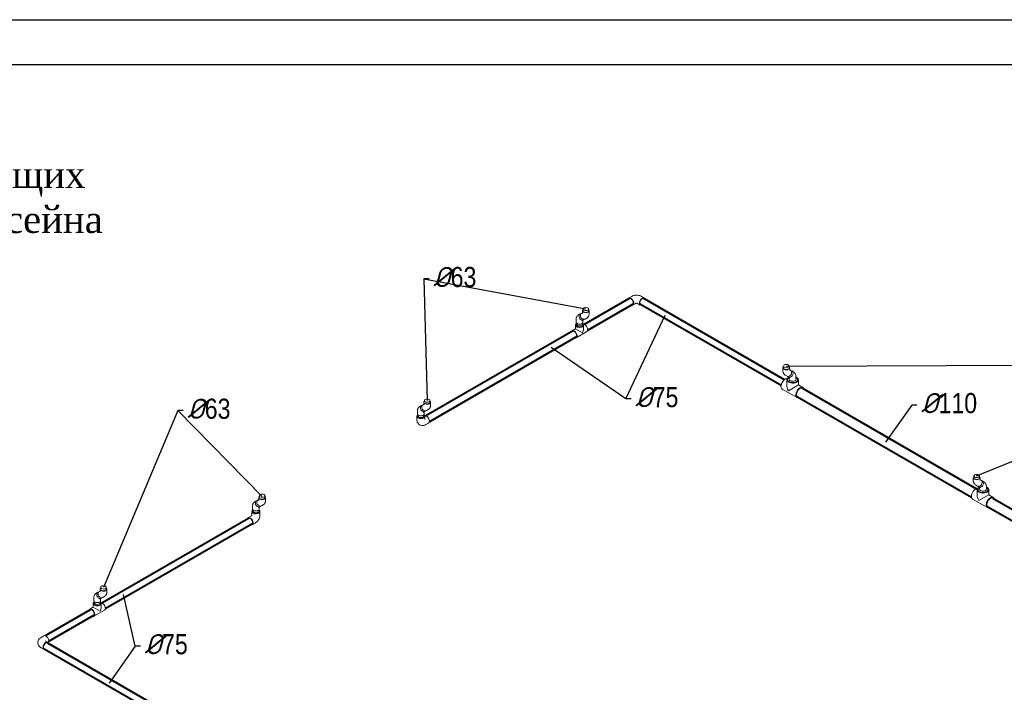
# Model space of a CAD drawing. Extents: x 4114239 to 5838486, y 780458 to 1383318.
# Tile 43 of 231: x 4337209 to 4348180, y 1031089 to 1038584. Entities that reach past the tile are written whole.
import ezdxf

# ---------------------------------------------------------------- set-up
doc = ezdxf.new("R2010")
doc.units = 0
doc.header["$MEASUREMENT"] = 0
for name, color, linetype, lineweight in [('Farmat', 7, 'Continuous', 30), ('Основные', 160, 'Continuous', 40), ('разм', 7, 'Continuous', 18)]:
    doc.layers.add(name, color=color, linetype=linetype, lineweight=lineweight)
doc.styles.add('ГОСТ 250', font='isocpeui.ttf', dxfattribs={"height": 300})

msp = doc.modelspace()

# ---------------------------------------------------------------- linework, layer by layer
for p, q in [((4341712.139, 1035695.5719), (4343517.0837, 1035360.6471)), ((4343963.2806, 1034357.4768), (4344402.3371, 1035290.9042)), ((4345750.49, 1034724.3472), (4350947.8641, 1034746.9429)), ((4338972.091, 1034227.7886), (4339909.9522, 1033272.5936, 0)), ((4338496.664, 1031604.3471), (4338366.8586, 1032180.062))]:
    msp.add_line(p, q)
at = {"color": 0, "linetype": 'Continuous', "lineweight": 40, "extrusion": (-5.55112e-17, 0.816497, 0.57735)}
for p, q in [((4344000.9818, 1035475.9684), (4343499.6154, 1035186.5045)), ((4344038.4818, 1035411.0165), (4343537.1154, 1035121.5525)), ((4345692.0025, 1034507.4551), (4344126.9882, 1035411.0165)), ((4345729.5025, 1034572.407), (4344164.4882, 1035475.9684)), ((4343369.7984, 1035111.5545), (4341736.1618, 1034168.374)), ((4343407.2984, 1035046.6026), (4341773.6618, 1034103.4221)), ((4345930.5669, 1034476.5297), (4347868.6391, 1033357.5832)), ((4345875.5669, 1034381.2669), (4347813.6391, 1033262.3204)), ((4348051.8873, 1033251.7848), (4349989.9595, 1032132.8383)), ((4347996.8873, 1033156.522), (4349934.9595, 1032037.5755)), ((4339759.2404, 1033026.9979), (4338125.6039, 1032083.8174)), ((4339796.7404, 1032962.046), (4338163.1039, 1032018.8655)), ((4337995.7868, 1032008.8675), (4337494.4205, 1031719.4035)), ((4338033.2868, 1031943.9156), (4337531.9205, 1031654.4516)), ((4337481.9832, 1031574.5211), (4339046.9975, 1030670.9597)), ((4337519.4832, 1031639.473), (4339084.4975, 1030735.9116))]:
    msp.add_line(p, q, dxfattribs=at)
at = {"color": 0, "linetype": 'Continuous', "lineweight": 0, "extrusion": (-5.55112e-17, 0.816497, 0.57735)}
for p, q in [((4343997.2318, 1035482.4636), (4344028.3445, 1035500.4266)), ((4344042.2318, 1035404.5213), (4344073.3445, 1035422.4843)), ((4344123.2382, 1035404.5213), (4344092.1255, 1035422.4843)), ((4344168.2382, 1035482.4636), (4344137.1255, 1035500.4266)), ((4343436.2382, 1035294.8637), (4343455.2382, 1035305.8333)), ((4343459.2784, 1035300.456), (4343458.7165, 1035300.1374)), ((4343479.1193, 1035319.1771), (4343471.169, 1035314.6695)), ((4343479.084, 1035310.1733), (4343479.2054, 1035341.1297, 0)), ((4343485.5837, 1035360.6471), (4343485.5837, 1035341.1336)), ((4343548.5837, 1035360.6471), (4343548.5837, 1035341.0511)), ((4343555.0834, 1035309.8753), (4343555.2048, 1035340.8317)), ((4343409.2382, 1035244.272), (4343409.2382, 1035213.2451)), ((4343415.7382, 1035189.7139, 0), (4343415.7382, 1035200.9739)), ((4343474.2382, 1035229.0458), (4343493.2382, 1035240.0154)), ((4343478.7382, 1035189.7139), (4343478.7382, 1035200.9739)), ((4343485.2382, 1035235.3966), (4343485.2382, 1035213.2451)), ((4343490.3506, 1035245.6516, 0), (4343489.9316, 1035245.414)), ((4343527.7385, 1035259.3772), (4343508.6529, 1035248.5563, 0)), ((4343402.2382, 1035138.944), (4343366.0484, 1035118.0497)), ((4343402.2382, 1035138.944), (4343402.2382, 1035180.7324)), ((4343402.2382, 1035138.944), (4343479.058, 1035094.592)), ((4343528.4281, 1035107.8767), (4343411.0484, 1035040.1074)), ((4343492.2382, 1035138.944), (4343492.2382, 1035180.7324, 0)), ((4345712.4903, 1034673.5754), (4345712.3689, 1034704.5319)), ((4345718.99, 1034724.3472), (4345718.99, 1034704.7513)), ((4345781.99, 1034724.3472), (4345781.99, 1034704.8337)), ((4345788.4897, 1034673.8734), (4345788.3683, 1034704.8299)), ((4345788.4544, 1034682.8772), (4345796.4047, 1034678.3697)), ((4345808.2953, 1034664.1561), (4345808.8572, 1034663.8375)), ((4345831.3354, 1034658.5638), (4345812.3354, 1034669.5335)), ((4345739.8352, 1034623.0773), (4345758.9208, 1034612.2564)), ((4345754.8354, 1034572.1934), (4345754.8354, 1034514.4798)), ((4345793.3354, 1034592.7459), (4345774.3354, 1034603.7155)), ((4345777.2231, 1034609.3517, 0), (4345777.6421, 1034609.1142)), ((4345782.3354, 1034599.0967), (4345782.3354, 1034576.9452)), ((4345858.3354, 1034607.9721), (4345858.3354, 1034576.9452, 0)), ((4345885.8354, 1034572.1934), (4345885.8354, 1034514.4798)), ((4345704.8539, 1034467.7037, 0), (4345870.3169, 1034372.1736)), ((4345885.8354, 1034514.4798), (4345774.0199, 1034449.9231)), ((4345885.8354, 1034514.4798), (4345935.8169, 1034485.6229, 0)), ((4341711.3171, 1034289.5525), (4341711.4384, 1034320.509)), ((4341717.8168, 1034340.0263), (4341717.8168, 1034320.5129)), ((4341780.8168, 1034340.0263), (4341780.8168, 1034320.4304)), ((4341787.3165, 1034289.2545), (4341787.4379, 1034320.211)), ((4341641.4713, 1034223.6513), (4341641.4713, 1034192.6244)), ((4341668.4713, 1034274.243, 0), (4341687.4713, 1034285.2126)), ((4341691.5115, 1034279.8352), (4341690.9496, 1034279.5167)), ((4341711.3524, 1034298.5564, 0), (4341703.402, 1034294.0488)), ((4341706.4713, 1034208.425, 0), (4341725.4713, 1034219.3947)), ((4341717.4713, 1034214.7759), (4341717.4713, 1034192.6244)), ((4341722.5836, 1034225.0309), (4341722.1647, 1034224.7933)), ((4341759.9715, 1034238.7565), (4341740.8859, 1034227.9356)), ((4341634.4713, 1034165.0923), (4341634.4713, 1034129.1665)), ((4341647.9713, 1034169.0931), (4341647.9713, 1034180.3531)), ((4341710.9713, 1034169.0931, 0), (4341710.9713, 1034180.3531)), ((4341724.4713, 1034165.0923), (4341724.4713, 1034129.1665)), ((4341764.9745, 1034089.7462), (4341733.8618, 1034071.7833)), ((4347833.8106, 1033448.8305), (4347833.6892, 1033479.787)), ((4347840.3103, 1033499.6023), (4347840.3103, 1033480.0064)), ((4347903.3103, 1033499.6023), (4347903.3103, 1033480.0889, 0)), ((4347909.81, 1033449.1285), (4347909.6886, 1033480.085)), ((4347909.7747, 1033458.1323), (4347917.725, 1033453.6248)), ((4347929.6156, 1033439.4112), (4347930.1775, 1033439.0927)), ((4347952.6558, 1033433.819), (4347933.6558, 1033444.7886)), ((4347861.1555, 1033398.3324), (4347880.2412, 1033387.5116)), ((4347876.1558, 1033347.4485), (4347876.1558, 1033289.7349)), ((4347914.6558, 1033368.001, 0), (4347895.6558, 1033378.9707)), ((4347898.5434, 1033384.6068), (4347898.9624, 1033384.3693, 0)), ((4347903.6558, 1033374.3519), (4347903.6558, 1033352.2004)), ((4347979.6558, 1033383.2272), (4347979.6558, 1033352.2004)), ((4348007.1558, 1033347.4485), (4348007.1558, 1033289.7349)), ((4339848.9937, 1033223.7671), (4339829.9937, 1033212.7974)), ((4339852.4719, 1033218.0711), (4339853.0338, 1033218.3897)), ((4339864.9244, 1033232.6032), (4339872.8747, 1033237.1108)), ((4339872.9608, 1033259.0635), (4339872.8394, 1033228.107)), ((4339879.3391, 1033259.0673), (4339879.3391, 1033278.5808)), ((4339942.3391, 1033258.9849), (4339942.3391, 1033278.5808)), ((4339948.9602, 1033258.7655), (4339948.8388, 1033227.809)), ((4347826.1743, 1033242.9588), (4347991.6373, 1033147.4287)), ((4348007.1558, 1033289.7349), (4347895.3403, 1033225.1782)), ((4348007.1558, 1033289.7349), (4348057.1373, 1033260.8781)), ((4339795.9937, 1033067.7209), (4339795.9937, 1033103.6468, 0)), ((4339802.9937, 1033131.1788), (4339802.9937, 1033162.2057)), ((4339809.4937, 1033118.9076), (4339809.4937, 1033107.6476)), ((4339886.9937, 1033157.9491), (4339867.9937, 1033146.9795)), ((4339872.4937, 1033118.9076), (4339872.4937, 1033107.6476)), ((4339878.9937, 1033131.1788), (4339878.9937, 1033153.3303)), ((4339883.687, 1033163.3478), (4339884.106, 1033163.5853)), ((4339885.9937, 1033067.7209), (4339885.9937, 1033103.6468)), ((4339902.4083, 1033166.49), (4339921.4939, 1033177.3109)), ((4339786.6031, 1033051.4561), (4339755.4904, 1033033.4931)), ((4339831.6031, 1032973.5138), (4339800.4904, 1032955.5508)), ((4338105.1939, 1032238.4427, 0), (4338105.0725, 1032207.4863, 0)), ((4338111.5722, 1032238.4466), (4338111.5722, 1032257.96)), ((4338174.5722, 1032238.3641), (4338174.5722, 1032257.96)), ((4338181.1933, 1032238.1447), (4338181.0719, 1032207.1883)), ((4338035.2267, 1032110.5581), (4338035.2267, 1032141.585)), ((4338081.2267, 1032203.1463), (4338062.2267, 1032192.1767)), ((4338084.705, 1032197.4504), (4338085.2669, 1032197.769)), ((4338097.1574, 1032211.9825), (4338105.1078, 1032216.4901)), ((4338119.2267, 1032137.3284), (4338100.2267, 1032126.3588)), ((4338111.2267, 1032110.5581), (4338111.2267, 1032132.7096)), ((4338115.9201, 1032142.727), (4338116.339, 1032142.9646)), ((4338134.6413, 1032145.8693, 0), (4338153.727, 1032156.6902)), ((4338028.2267, 1032036.2569), (4337992.0368, 1032015.3627)), ((4338028.2267, 1032078.0454), (4338028.2267, 1032036.2569)), ((4338105.0465, 1031991.905), (4338028.2267, 1032036.2569)), ((4338154.4166, 1032005.1896), (4338037.0368, 1031937.4204)), ((4338041.7267, 1032098.2869), (4338041.7267, 1032087.0269)), ((4338104.7267, 1032098.2869), (4338104.7267, 1032087.0269)), ((4338118.2267, 1032078.0454, 0), (4338118.2267, 1032036.2569, 0)), ((4337447.1205, 1031700.7551), (4337478.2332, 1031718.718)), ((4337447.1205, 1031585.9888), (4337478.2332, 1031568.0259)), ((4337492.1205, 1031663.9311), (4337523.2332, 1031645.9682))]:
    msp.add_line(p, q, dxfattribs=at)
at = {"color": 7, "lineweight": 25, "ltscale": 1000}
for points in [[(4341769.7995, 1035695.5719), (4341712.139, 1035695.5719), (4341749.3168, 1034340.0263)], [(4344020.941, 1034357.4768), (4343963.2806, 1034357.4768), (4343132.374, 1034930.724)], [(4351005.5246, 1034746.9429), (4350947.8641, 1034746.9429), (4347867.0481, 1033495.6931)], [(4339029.7515, 1034227.7886), (4338972.091, 1034227.7886), (4338143.0722, 1032257.96)], [(4347205.8238, 1034290.239), (4347148.1634, 1034290.239), (4346856.7419, 1033877.1109)], [(4338554.3244, 1031604.3471), (4338496.664, 1031604.3471), (4338205.2425, 1031191.2189)]]:
    msp.add_lwpolyline(points, dxfattribs=at)
at = {"color": 0, "linetype": 'Continuous', "lineweight": 0}
for centre, major_axis, ratio, start_param, end_param in [((4344019.7318, 1035443.4925), (-22.5, 38.9711), 0.5773502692, 2.5559071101, 6.8688708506), ((4344019.7318, 1035443.4925), (-18.75, 32.476), 0.5773502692, 3.1415926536, 6.2831853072), ((4344145.7382, 1035443.4925), (-22.5, -38.9711), 0.5773502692, 2.5559071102, 5.4977871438), ((4344145.7382, 1035443.4925), (-22.5, -38.9711), 0.5773502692, 5.4977871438, 6.8688708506), ((4344145.7382, 1035443.4925), (18.75, 32.476), 0.5773502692, 0, 3.1415926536), ((4343474.2382, 1035272.9244), (19, -32.909), 0.8164965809, 2.8328997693, 6.5602640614), ((4343489.9109, 1035281.6129), (18.7419, -33.0566), 0.8164882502, 3.1415926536, 4.7187773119), ((4343517.2051, 1035340.9807), (-37.9997, 0.149), 0.5799524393, 5.6976289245, 10.0263045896), ((4343517.0837, 1035341.0511), (31.5, 0), 0.5773502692, 3.9297155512, 5.4977871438), ((4343517.0837, 1035341.0511), (31.5, 0), 0.5773502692, 5.4977871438, 6.2831853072), ((4343447.2382, 1035180.7324), (-45, 0), 0.5773502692, 5.487786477, 10.2101761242), ((4343447.2382, 1035180.7324), (37.5, 0), 0.5773502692, 2.5680795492, 3.926990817), ((4343447.2382, 1035213.2451), (38, 0), 0.5773502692, 3.1415926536, 5.4977871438), ((4343447.2382, 1035189.7139), (-31.5, 0), 0.5773502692, 0, 0.7853981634), ((4343447.2382, 1035180.7324), (37.5, 0), 0.5773502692, 3.926990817, 6.8566984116), ((4343447.2382, 1035189.7139), (-31.5, 0), 0.5773502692, 0.7853981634, 3.1415926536), ((4343489.9109, 1035281.6129), (18.7419, -33.0566), 0.8164882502, 4.7187773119, 6.2831853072), ((4343447.2382, 1035213.2451), (38, 0), 0.5773502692, 5.4977871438, 6.2831853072), ((4343447.2382, 1035180.7324), (-45, 0), 0.5773502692, 3.926990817, 3.9369914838), ((4343505.9281, 1035146.8478), (22.5, -38.9711), 0.5773502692, 0, 2.8625025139), ((4343388.5484, 1035079.0786), (22.5, -38.9711), 0.5773502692, 5.6974997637, 10.0104635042), ((4343388.5484, 1035079.0786), (-18.75, 32.476), 0.5773502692, 3.1415926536, 6.2831853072), ((4343447.2382, 1035112.9632), (-31.8198, -55.1135), 0.5773502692, 1.5707963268, 2.3561944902), ((4345750.3686, 1034704.6809), (37.9997, 0.149), 0.5799524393, 2.5400660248, 6.8687416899), ((4345750.49, 1034704.7513), (-31.5, 0), 0.5773502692, 0, 0.7853981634), ((4345750.49, 1034704.7513), (-31.5, 0), 0.5773502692, 0.7853981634, 2.353469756), ((4345777.6628, 1034645.313), (-18.7419, -33.0566), 0.8164882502, 0, 3.1415926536), ((4345793.3354, 1034636.6245), (-19, -32.909), 0.8164965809, 1.5707963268, 3.4502855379), ((4345737.6039, 1034524.4284), (-32.75, -56.7247), 0.5773502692, 3.4652748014, 6.2831853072), ((4345820.3354, 1034572.1934), (65.5, 0), 0.5773502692, 2.2632415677, 5.4977871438), ((4345820.3354, 1034572.1934), (-55, 0), 0.5773502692, 5.4977871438, 10.2328285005), ((4345793.3354, 1034636.6245), (-19, -32.909), 0.8164965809, 6.0061065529, 7.853981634), ((4345820.3354, 1034572.1934), (-55, 0), 0.5773502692, 5.4751347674, 5.4977871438), ((4345820.3354, 1034576.9452, 0), (-38, 0), 0.5773502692, 0, 0.7853981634), ((4345820.3354, 1034576.9452, 0), (-38, 0), 0.5773502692, 0.7853981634, 3.1415926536), ((4345820.3354, 1034572.1934), (65.5, 0), 0.5773502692, 5.4977871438, 7.2350655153), ((4345820.3354, 1034476.6633), (46.3155, -80.2208), 0.5773502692, 3.926990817, 4.7123889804), ((4345903.0669, 1034428.8983), (-32.75, -56.7247), 0.5773502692, 2.5675170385, 6.8572609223), ((4345903.0669, 1034428.8983), (-27.5, -47.6314), 0.5773502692, 3.1415926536, 5.4977871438), ((4341749.4381, 1034320.36), (-37.9997, 0.149), 0.5799524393, 5.6976289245, 10.0263045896), ((4341749.3168, 1034320.4304), (31.5, 0), 0.5773502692, 3.9297155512, 5.4977871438), ((4341749.3168, 1034320.4304), (31.5, 0), 0.5773502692, 5.4977871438, 6.2831853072), ((4345903.0669, 1034428.8983), (-27.5, -47.6314), 0.5773502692, 5.4977871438, 6.2831853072), ((4341706.4713, 1034252.3037), (19, -32.909), 0.8164965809, 2.8328997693, 6.5602640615), ((4341722.144, 1034260.9922), (18.7419, -33.0566), 0.8164882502, 3.1415926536, 4.7187773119), ((4341722.144, 1034260.9922), (18.7419, -33.0566), 0.8164882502, 4.7187773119, 6.2831853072), ((4341679.4713, 1034165.0923, 0), (45, 0), 0.5773502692, 2.4137926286, 5.4977871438), ((4341679.4713, 1034165.0923, 0), (37.5, 0), 0.5773502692, 2.5680795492, 3.926990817), ((4341679.4713, 1034192.6244), (38, 0), 0.5773502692, 3.1415926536, 5.4977871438), ((4341679.4713, 1034169.0931), (-31.5, 0), 0.5773502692, 0, 0.7853981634), ((4341679.4713, 1034165.0923, 0), (37.5, 0), 0.5773502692, 3.926990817, 6.8566984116), ((4341679.4713, 1034169.0931), (-31.5, 0), 0.5773502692, 0.7853981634, 3.1415926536), ((4341679.4713, 1034192.6244), (38, 0), 0.5773502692, 5.4977871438, 6.2831853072), ((4341679.4713, 1034165.0923, 0), (45, 0), 0.5773502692, 5.4977871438, 7.0109853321), ((4341742.4745, 1034128.7174), (22.5, -38.9711), 0.5773502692, 0.7853981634, 2.9800791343), ((4341742.4745, 1034128.7174), (22.5, -38.9711), 0.5773502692, 0, 0.7853981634), ((4347871.6889, 1033479.936), (37.9997, 0.149), 0.5799524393, 2.5400660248, 6.8687416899), ((4347871.8103, 1033480.0064), (-31.5, 0), 0.5773502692, 0, 0.7853981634), ((4347871.8103, 1033480.0064), (-31.5, 0), 0.5773502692, 0.7853981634, 2.3534697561), ((4347898.9831, 1033420.5682), (-18.7419, -33.0566), 0.8164882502, 0, 3.1415926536), ((4347914.6558, 1033411.8796), (-19, -32.909), 0.8164965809, 1.5707963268, 3.4502855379), ((4347858.9243, 1033299.6835), (-32.75, -56.7247), 0.5773502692, 3.4652748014, 6.2831853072), ((4347941.6558, 1033347.4485), (65.5, 0), 0.5773502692, 2.2632415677, 5.4977871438), ((4347941.6558, 1033347.4485), (-55, 0), 0.5773502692, 5.4977871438, 10.2328285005), ((4347914.6558, 1033411.8796), (-19, -32.909), 0.8164965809, 6.0061065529, 7.853981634), ((4347941.6558, 1033347.4485), (-55, 0), 0.5773502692, 5.4751347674, 5.4977871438), ((4347941.6558, 1033352.2004), (-38, 0), 0.5773502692, 0, 0.7853981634), ((4347941.6558, 1033352.2004), (-38, 0), 0.5773502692, 0.7853981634, 3.1415926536), ((4347941.6558, 1033347.4485), (65.5, 0), 0.5773502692, 5.4977871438, 7.2350655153), ((4339867.9937, 1033190.8581), (19, -32.909), 0.8164965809, 2.8328997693, 4.7123889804), ((4339883.6663, 1033199.5466), (18.7419, -33.0566), 0.8164882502, 3.1415926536, 6.2831853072), ((4339910.9605, 1033258.9145), (-37.9997, 0.149), 0.5799524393, 5.6976289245, 10.0263045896), ((4339910.8391, 1033258.9849), (-31.5, 0), 0.5773502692, 0.7881228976, 2.3561944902), ((4339910.8391, 1033258.9849), (-31.5, 0), 0.5773502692, 2.3561944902, 3.1415926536), ((4347941.6558, 1033251.9184), (46.3155, -80.2208), 0.5773502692, 3.926990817, 4.7123889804), ((4348024.3873, 1033204.1534), (-32.75, -56.7247), 0.5773502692, 2.5675170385, 6.8572609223), ((4348024.3873, 1033204.1534), (-27.5, -47.6314), 0.5773502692, 3.1415926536, 5.4977871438), ((4339840.9937, 1033103.6468), (-45, 0), 0.5773502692, 5.5553852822, 8.6393797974), ((4339840.9937, 1033103.6468), (37.5, 0), 0.5773502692, 2.5680795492, 6.8566984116), ((4339840.9937, 1033131.1788), (-38, 0), 0.5773502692, 0, 2.3561944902), ((4339840.9937, 1033107.6476), (31.5, 0), 0.5773502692, 3.1415926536, 6.2831853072), ((4339867.9937, 1033190.8581), (19, -32.909), 0.8164965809, 4.7123889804, 6.5602640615), ((4339840.9937, 1033131.1788), (-38, 0), 0.5773502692, 2.3561944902, 3.1415926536), ((4339840.9937, 1033103.6468), (-45, 0), 0.5773502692, 2.3561944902, 3.8693926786), ((4348024.3873, 1033204.1534), (-27.5, -47.6314), 0.5773502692, 5.4977871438, 6.2831853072), ((4339777.9904, 1032994.522), (22.5, -38.9711), 0.5773502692, 0.7853981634, 3.7272781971), ((4339777.9904, 1032994.522), (-18.75, 32.476), 0.5773502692, 3.1415926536, 6.2831853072), ((4339777.9904, 1032994.522), (22.5, -38.9711), 0.5773502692, 5.6974997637, 7.0685834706), ((4338143.1936, 1032238.2937), (-37.9997, 0.149), 0.5799524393, 5.6976289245, 10.0263045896), ((4338143.0722, 1032238.3641), (-31.5, 0), 0.5773502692, 0.7881228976, 2.3561944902), ((4338143.0722, 1032238.3641), (-31.5, 0), 0.5773502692, 2.3561944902, 3.1415926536), ((4338073.2267, 1032110.5581), (-38, 0), 0.5773502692, 0, 2.3561944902), ((4338100.2267, 1032170.2374), (19, -32.909), 0.8164965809, 2.8328997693, 4.7123889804), ((4338100.2267, 1032170.2374), (19, -32.909), 0.8164965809, 4.7123889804, 6.5602640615), ((4338115.8994, 1032178.9259), (18.7419, -33.0566), 0.8164882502, 3.1415926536, 6.2831853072), ((4338073.2267, 1032110.5581), (-38, 0), 0.5773502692, 2.3561944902, 3.1415926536), ((4338014.5368, 1031976.3916), (22.5, -38.9711), 0.5773502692, 5.6974997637, 10.0104635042), ((4338014.5368, 1031976.3916), (-18.75, 32.476), 0.5773502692, 3.1415926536, 6.2831853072), ((4338073.2267, 1032078.0454, 0), (-45, 0), 0.5773502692, 5.487786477, 7.0685834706), ((4338073.2267, 1032078.0454, 0), (37.5, 0), 0.5773502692, 2.5680795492, 6.8566984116), ((4338073.2267, 1032078.0454, 0), (-45, 0), 0.5773502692, 0.7853981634, 3.9369914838), ((4338073.2267, 1032087.0269), (31.5, 0), 0.5773502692, 3.1415926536, 6.2831853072), ((4338073.2267, 1032010.2762), (-31.8198, -55.1135), 0.5773502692, 1.5707963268, 2.3561944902), ((4338131.9166, 1032044.1608), (22.5, -38.9711), 0.5773502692, 0, 2.8625025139), ((4337500.7332, 1031679.7469), (22.5, -38.9711), 0.5773502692, 0.1615135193, 3.1415926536), ((4337500.7332, 1031606.997), (22.5, 38.9711), 0.5773502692, 5.6974997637, 10.0104635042), ((4337500.7332, 1031606.997), (-18.75, -32.476), 0.5773502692, 3.1415926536, 5.4977871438), ((4337500.7332, 1031606.997), (-18.75, -32.476), 0.5773502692, 5.4977871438, 6.2831853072)]:
    msp.add_ellipse(centre, major_axis=major_axis, ratio=ratio, start_param=start_param, end_param=end_param, dxfattribs=at)
for centre, major_axis in [((4343517.0837, 1035360.6471), (31.5, 0)), ((4345750.49, 1034724.3472), (-31.5, 0)), ((4341749.3168, 1034340.0263), (31.5, 0)), ((4347871.8103, 1033499.6023), (-31.5, 0)), ((4339910.8391, 1033278.5808), (31.5, 0)), ((4338143.0722, 1032257.96), (31.5, 0))]:
    msp.add_ellipse(centre, major_axis=major_axis, ratio=0.5773502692, dxfattribs=at)
for points, knots in [([(4344137.1255, 1035500.4266), (4344130.2516, 1035504.3952), (4344123.1437, 1035507.2866), (4344108.6757, 1035511.5427), (4344101.3071, 1035512.8959), (4344086.469, 1035514.2528), (4344079.001, 1035514.2528), (4344064.1629, 1035512.8959), (4344056.7942, 1035511.5427), (4344042.3263, 1035507.2866), (4344035.2183, 1035504.3952), (4344028.3445, 1035500.4266)], [0, 0, 0, 0, 0.3141592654, 0.3141592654, 0.6283185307, 0.6283185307, 0.9424777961, 0.9424777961, 1.2566370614, 1.2566370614, 1.5707963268, 1.5707963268, 1.5707963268, 1.5707963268]), ([(4344092.1521, 1035422.4689), (4344092.1231, 1035422.4838), (4344092.0253, 1035422.5323), (4344091.6219, 1035422.7034), (4344091.2347, 1035422.8509), (4344090.2277, 1035423.1621), (4344089.6072, 1035423.3262), (4344088.1711, 1035423.6277), (4344087.3489, 1035423.7641), (4344085.5607, 1035423.974), (4344084.5898, 1035424.0445), (4344082.5971, 1035424.097), (4344081.5746, 1035424.0767), (4344079.6046, 1035423.9473), (4344078.6566, 1035423.8388), (4344076.9518, 1035423.5653), (4344076.1894, 1035423.4024), (4344074.9227, 1035423.0731), (4344074.4085, 1035422.9072, 0), (4344073.6626, 1035422.6324), (4344073.4248, 1035422.5221, 0), (4344073.3314, 1035422.4758, 0), (4344073.3234, 1035422.4718), (4344073.3179, 1035422.4689)], [0.0581785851, 0.0581785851, 0.0581785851, 0.0581785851, 0.1517886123, 0.1517886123, 0.293898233, 0.293898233, 0.4365262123, 0.4365262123, 0.5848106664, 0.5848106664, 0.7397823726, 0.7397823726, 0.8987013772, 0.8987013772, 1.0564547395, 1.0564547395, 1.2084131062, 1.2084131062, 1.3533932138, 1.3533932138, 1.4948245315, 1.4948245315, 1.5126177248, 1.5126177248, 1.5126177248, 1.5126177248]), ([(4343436.2382, 1035294.8637), (4343432.2425, 1035292.5567), (4343428.5753, 1035289.696, 0), (4343422.2755, 1035283.3208, 0), (4343419.6408, 1035279.8189), (4343415.3937, 1035272.6461), (4343413.7728, 1035268.977), (4343411.3346, 1035261.7198), (4343410.5132, 1035258.128), (4343409.4652, 1035251.0928), (4343409.2382, 1035247.6465, 0), (4343409.2382, 1035244.272)], [5.49778714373, 5.49778714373, 5.49778714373, 5.49778714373, 5.65486677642, 5.65486677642, 5.81194640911, 5.81194640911, 5.9690260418, 5.9690260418, 6.12610567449, 6.12610567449, 6.28318530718, 6.28318530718, 6.28318530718, 6.28318530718]), ([(4343555.0834, 1035309.8753), (4343555.0702, 1035306.4967), (4343554.8284, 1035303.0461), (4343553.7458, 1035296.0029), (4343552.9045, 1035292.4074), (4343550.4202, 1035285.1466, 0), (4343548.7728, 1035281.4779), (4343544.4683, 1035274.3159), (4343541.8025, 1035270.8249), (4343535.4452, 1035264.487, 0), (4343531.7521, 1035261.6528), (4343527.7385, 1035259.3772)], [3.14610996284, 3.14610996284, 3.14610996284, 3.14610996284, 3.30318959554, 3.30318959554, 3.46026922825, 3.46026922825, 3.61734886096, 3.61734886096, 3.77442849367, 3.77442849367, 3.93150812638, 3.93150812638, 3.93150812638, 3.93150812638]), ([(4345712.4903, 1034673.5754), (4345712.5035, 1034670.1968), (4345712.7453, 1034666.7463), (4345713.8279, 1034659.703), (4345714.6691, 1034656.1075), (4345717.1535, 1034648.8468), (4345718.8009, 1034645.178), (4345723.1054, 1034638.0161, 0), (4345725.7712, 1034634.5251), (4345732.1285, 1034628.1871, 0), (4345735.8216, 1034625.3529), (4345739.8352, 1034623.0773)], [3.14610996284, 3.14610996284, 3.14610996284, 3.14610996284, 3.30318959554, 3.30318959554, 3.46026922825, 3.46026922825, 3.61734886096, 3.61734886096, 3.77442849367, 3.77442849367, 3.93150812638, 3.93150812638, 3.93150812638, 3.93150812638]), ([(4345831.3354, 1034658.5638), (4345835.3312, 1034656.2569), (4345838.9984, 1034653.3961), (4345845.2982, 1034647.0209), (4345847.9329, 1034643.519), (4345852.18, 1034636.3462), (4345853.8009, 1034632.6772), (4345856.2391, 1034625.4199), (4345857.0605, 1034621.8282), (4345858.1084, 1034614.7929), (4345858.3354, 1034611.3466, 0), (4345858.3354, 1034607.9721)], [5.49778714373, 5.49778714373, 5.49778714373, 5.49778714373, 5.65486677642, 5.65486677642, 5.81194640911, 5.81194640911, 5.9690260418, 5.9690260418, 6.12610567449, 6.12610567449, 6.28318530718, 6.28318530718, 6.28318530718, 6.28318530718]), ([(4341668.4713, 1034274.243), (4341664.4755, 1034271.936), (4341660.8084, 1034269.0752), (4341654.5085, 1034262.7001), (4341651.8738, 1034259.1981), (4341647.6268, 1034252.0253), (4341646.0059, 1034248.3563, 0), (4341643.5676, 1034241.099), (4341642.7463, 1034237.5073), (4341641.6983, 1034230.472), (4341641.4713, 1034227.0257), (4341641.4713, 1034223.6513)], [5.49778714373, 5.49778714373, 5.49778714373, 5.49778714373, 5.65486677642, 5.65486677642, 5.81194640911, 5.81194640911, 5.9690260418, 5.9690260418, 6.12610567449, 6.12610567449, 6.28318530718, 6.28318530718, 6.28318530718, 6.28318530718]), ([(4341787.3165, 1034289.2545), (4341787.3032, 1034285.876), (4341787.0614, 1034282.4254), (4341785.9788, 1034275.3821), (4341785.1376, 1034271.7867), (4341782.6532, 1034264.5259), (4341781.0059, 1034260.8571), (4341776.7013, 1034253.6952), (4341774.0355, 1034250.2042), (4341767.6782, 1034243.8663), (4341763.9851, 1034241.032), (4341759.9715, 1034238.7565)], [3.14610996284, 3.14610996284, 3.14610996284, 3.14610996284, 3.30318959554, 3.30318959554, 3.46026922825, 3.46026922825, 3.61734886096, 3.61734886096, 3.77442849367, 3.77442849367, 3.93150812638, 3.93150812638, 3.93150812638, 3.93150812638]), ([(4341733.8618, 1034071.7833), (4341726.9879, 1034067.8147), (4341719.2653, 1034064.5468), (4341702.567, 1034061.171), (4341693.7341, 1034060.8092, 0), (4341677.789, 1034064.0206), (4341670.8533, 1034066.6923), (4341658.882, 1034074.1276), (4341653.7912, 1034078.6948), (4341645.2426, 1034089.1365), (4341641.9578, 1034095.0483), (4341636.7624, 1034108.161), (4341635.3203, 1034115.3359), (4341634.5605, 1034124.5663, 0), (4341634.4713, 1034126.8804), (4341634.4713, 1034129.1665)], [1.5707963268, 1.5707963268, 1.5707963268, 1.5707963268, 1.8849555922, 1.8849555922, 2.1641490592, 2.1641490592, 2.374779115, 2.374779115, 2.5709127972, 2.5709127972, 2.7851620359, 2.7851620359, 3.0511113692, 3.0511113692, 3.1415926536, 3.1415926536, 3.1415926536, 3.1415926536]), ([(4347833.8106, 1033448.8305), (4347833.8238, 1033445.452), (4347834.0657, 1033442.0014), (4347835.1483, 1033434.9581), (4347835.9895, 1033431.3627), (4347838.4739, 1033424.1019, 0), (4347840.1212, 1033420.4331), (4347844.4258, 1033413.2712, 0), (4347847.0916, 1033409.7802), (4347853.4488, 1033403.4423), (4347857.1419, 1033400.608), (4347861.1555, 1033398.3324)], [3.14610996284, 3.14610996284, 3.14610996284, 3.14610996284, 3.30318959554, 3.30318959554, 3.46026922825, 3.46026922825, 3.61734886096, 3.61734886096, 3.77442849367, 3.77442849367, 3.93150812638, 3.93150812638, 3.93150812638, 3.93150812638]), ([(4347952.6558, 1033433.819), (4347956.6516, 1033431.512, 0), (4347960.3187, 1033428.6512), (4347966.6185, 1033422.2761), (4347969.2532, 1033418.7741), (4347973.5003, 1033411.6013), (4347975.1212, 1033407.9323), (4347977.5594, 1033400.675), (4347978.3808, 1033397.0833), (4347979.4288, 1033390.048), (4347979.6558, 1033386.6017), (4347979.6558, 1033383.2272)], [5.49778714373, 5.49778714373, 5.49778714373, 5.49778714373, 5.65486677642, 5.65486677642, 5.81194640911, 5.81194640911, 5.9690260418, 5.9690260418, 6.12610567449, 6.12610567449, 6.28318530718, 6.28318530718, 6.28318530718, 6.28318530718]), ([(4339802.9937, 1033162.2057), (4339802.9937, 1033165.5802), (4339803.2207, 1033169.0265), (4339804.2686, 1033176.0618), (4339805.09, 1033179.6535), (4339807.5282, 1033186.9108, 0), (4339809.1491, 1033190.5798), (4339813.3962, 1033197.7526), (4339816.0309, 1033201.2545), (4339822.3307, 1033207.6297), (4339825.9979, 1033210.4904), (4339829.9937, 1033212.7974)], [0, 0, 0, 0, 0.15707963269, 0.15707963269, 0.31415926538, 0.31415926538, 0.47123889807, 0.47123889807, 0.62831853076, 0.62831853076, 0.78539816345, 0.78539816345, 0.78539816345, 0.78539816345]), ([(4339921.4939, 1033177.3109), (4339925.5075, 1033179.5865), (4339929.2006, 1033182.4207), (4339935.5579, 1033188.7586, 0), (4339938.2237, 1033192.2497), (4339942.5282, 1033199.4116), (4339944.1756, 1033203.0803), (4339946.66, 1033210.3411), (4339947.5012, 1033213.9366), (4339948.5838, 1033220.9799), (4339948.8256, 1033224.4304), (4339948.8388, 1033227.809)], [2.3516771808, 2.3516771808, 2.3516771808, 2.3516771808, 2.50875681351, 2.50875681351, 2.66583644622, 2.66583644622, 2.82291607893, 2.82291607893, 2.97999571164, 2.97999571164, 3.13707534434, 3.13707534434, 3.13707534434, 3.13707534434]), ([(4339795.9937, 1033067.7516), (4339795.9921, 1033067.719), (4339795.9852, 1033067.6101, 0), (4339795.9316, 1033067.1752), (4339795.8657, 1033066.7662), (4339795.6318, 1033065.7384), (4339795.4636, 1033065.119), (4339795.0068, 1033063.7246), (4339794.7137, 1033062.9444), (4339794.0014, 1033061.2907), (4339793.577, 1033060.4147), (4339792.6262, 1033058.6627), (4339792.0973, 1033057.7873), (4339791.0002, 1033056.1459), (4339790.4322, 1033055.3792), (4339789.343, 1033054.0396), (4339788.8207, 1033053.4607), (4339787.9023, 1033052.5284, 0), (4339787.5014, 1033052.166), (4339786.8905, 1033051.6575), (4339786.676, 1033051.5067, 0), (4339786.5893, 1033051.449), (4339786.5818, 1033051.4441), (4339786.5766, 1033051.4407, 0)], [6.341363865, 6.341363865, 6.341363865, 6.341363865, 6.4349739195, 6.4349739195, 6.5770835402, 6.5770835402, 6.7197115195, 6.7197115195, 6.8679959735, 6.8679959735, 7.0229676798, 7.0229676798, 7.1818866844, 7.1818866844, 7.3396400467, 7.3396400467, 7.4915984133, 7.4915984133, 7.636578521, 7.636578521, 7.7780098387, 7.7780098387, 7.7958030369, 7.7958030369, 7.7958030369, 7.7958030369]), ([(4339885.9937, 1033067.7209), (4339885.9937, 1033059.7837), (4339884.9437, 1033052.1823, 0), (4339881.3957, 1033037.5246), (4339878.8833, 1033030.4665), (4339872.6393, 1033016.938), (4339868.9053, 1033010.4705), (4339860.3112, 1032998.2987), (4339855.4549, 1032992.5939), (4339844.535, 1032982.1923, 0), (4339838.477, 1032977.4824), (4339831.6031, 1032973.5138)], [6.2831853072, 6.2831853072, 6.2831853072, 6.2831853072, 6.5973445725, 6.5973445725, 6.9115038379, 6.9115038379, 7.2256631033, 7.2256631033, 7.5398223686, 7.5398223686, 7.853981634, 7.853981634, 7.853981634, 7.853981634]), ([(4338035.2267, 1032141.585), (4338035.2267, 1032144.9595), (4338035.4537, 1032148.4058), (4338036.5017, 1032155.441), (4338037.3231, 1032159.0328, 0), (4338039.7613, 1032166.29), (4338041.3822, 1032169.9591, 0), (4338045.6293, 1032177.1319), (4338048.264, 1032180.6338), (4338054.5638, 1032187.009, 0), (4338058.2309, 1032189.8697, 0), (4338062.2267, 1032192.1767)], [0, 0, 0, 0, 0.15707963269, 0.15707963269, 0.31415926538, 0.31415926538, 0.47123889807, 0.47123889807, 0.62831853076, 0.62831853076, 0.78539816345, 0.78539816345, 0.78539816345, 0.78539816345]), ([(4338153.727, 1032156.6902), (4338157.7406, 1032158.9657), (4338161.4337, 1032161.8), (4338167.7909, 1032168.1379), (4338170.4567, 1032171.6289), (4338174.7613, 1032178.7909, 0), (4338176.4086, 1032182.4596, 0), (4338178.893, 1032189.7204), (4338179.7342, 1032193.3159), (4338180.8168, 1032200.3591), (4338181.0586, 1032203.8097), (4338181.0719, 1032207.1883)], [2.3516771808, 2.3516771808, 2.3516771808, 2.3516771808, 2.50875681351, 2.50875681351, 2.66583644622, 2.66583644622, 2.82291607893, 2.82291607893, 2.97999571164, 2.97999571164, 3.13707534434, 3.13707534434, 3.13707534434, 3.13707534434]), ([(4337447.1205, 1031700.7551), (4337440.2466, 1031696.7865), (4337433.5552, 1031691.7324), (4337422.2826, 1031678.9592), (4337417.5527, 1031671.4906), (4337412.3613, 1031656.076), (4337411.2073, 1031648.7337), (4337411.6607, 1031634.6485), (4337413.0707, 1031627.9562), (4337417.8391, 1031615.3321), (4337421.3166, 1031609.5314), (4337430.0748, 1031598.4757), (4337435.5673, 1031593.6394), (4337443.1812, 1031588.3662), (4337445.1407, 1031587.1318), (4337447.1205, 1031585.9888)], [1.5707963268, 1.5707963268, 1.5707963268, 1.5707963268, 1.8849555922, 1.8849555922, 2.1641490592, 2.1641490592, 2.374779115, 2.374779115, 2.5709127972, 2.5709127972, 2.7851620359, 2.7851620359, 3.0511113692, 3.0511113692, 3.1415926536, 3.1415926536, 3.1415926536, 3.1415926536])]:
    msp.add_open_spline(points, degree=3, knots=knots, dxfattribs=at)
at = {"layer": 'Farmat', "color": 0, "linetype": 'ByBlock', "lineweight": 30}
msp.add_lwpolyline([(4310624.0252, 1038083.8723), (4367524.0252, 1038083.8723), (4367524.0252, 997083.8723), (4310624.0252, 997083.8723)], close=True, dxfattribs=at)
at = {"layer": 'разм', "color": 0, "lineweight": 25, "ltscale": 0.5}
msp.add_lwpolyline([(4308624.0252, 1038583.8723), (4368024.0252, 1038583.8723), (4368024.0252, 996583.8723), (4308624.0252, 996583.8723)], close=True, dxfattribs=at)

# ---------------------------------------------------------------- texts
at = {"layer": 'Основные', "color": 0, "lineweight": 25, "insert": (4333398.9135, 1037007.7185), "char_height": 300, "width": 11653.378975, "attachment_point": 2, "style": 'ГОСТ 250'}
msp.add_mtext('{\\fTimes New Roman|b0|i0|c204|p18;Водоподготовка\\fTimes New Roman|b0|i0|c0|p18;. \\fTimes New Roman|b0|i0|c204|p18;Монтажная схема отводящих трубопроводов из лотка перелива чаши бассейна }', dxfattribs=at)
at = {"layer": 'Основные', "color": 0, "char_height": 225, "attachment_point": 7, "style": 'ГОСТ 250'}
for s, insert in [('%%C{\\fArial Narrow|b0|i0|c0|p34;63}', (4341816.108, 1035600.9988)), ('%%C{\\fArial Narrow|b0|i0|c0|p34;75}', (4344067.2495, 1034262.9037)), ('%%C{\\fArial Narrow|b0|i0|c0|p34;110}', (4347252.1324, 1034195.666)), ('%%C{\\fArial Narrow|b0|i0|c0|p34;63}', (4339076.06, 1034133.2155)), ('%%C{\\fArial Narrow|b0|i0|c0|p34;75}', (4338600.633, 1031509.774))]:
    msp.add_mtext(s, dxfattribs=dict(at, insert=insert))

doc.saveas('drawing.dxf')
